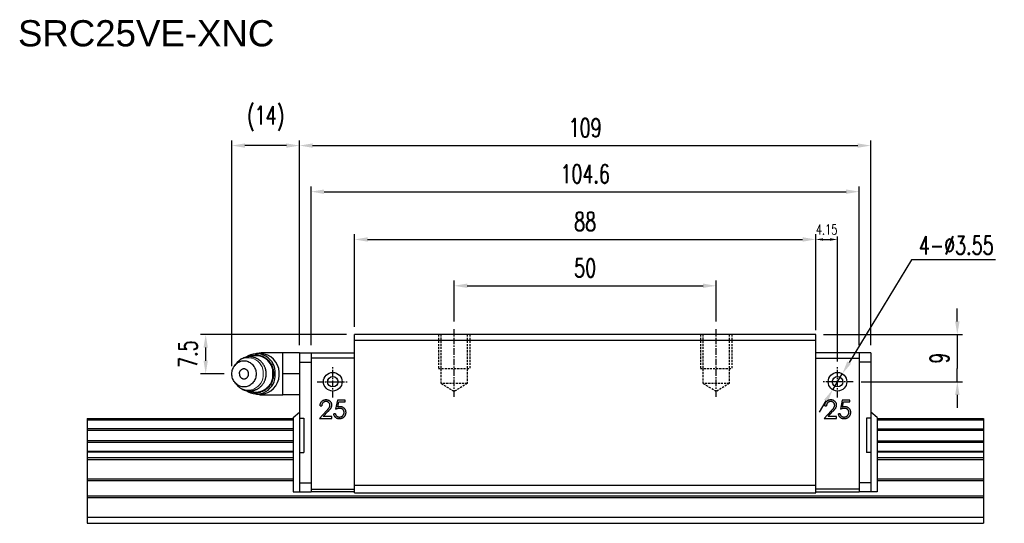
# Model space of a CAD drawing. Header units: millimetres. Extents: x 55 to 345, y 113 to 211.
# Tile 2 of 2: x 157 to 345, y 115 to 211. Entities that reach past the tile are written whole.
import ezdxf

# ---------------------------------------------------------------- set-up
doc = ezdxf.new("R2010")
doc.units = ezdxf.units.MM
doc.linetypes.add('CENTER', pattern=[2, 1.25, -0.25, 0.25, -0.25])
doc.linetypes.add('DASHED', pattern=[0.75, 0.5, -0.25])
for name, color, linetype in [('2', 7, 'Continuous'), ('DIM', 4, 'Continuous'), ('HID', 2, 'DASHED'), ('OUT', 3, 'Continuous'), ('中心線', 1, 'CENTER')]:
    doc.layers.add(name, color=color, linetype=linetype)
doc.styles.add('DIM-7', font='SIMPLEX.shx', dxfattribs={"width": 0.7, "bigfont": 'chineset.shx'})
doc.styles.get("Standard").update_dxf_attribs({"font": 'arial.ttf'})
doc.dimstyles.new('CNS', dxfattribs={"dimscale": 0.56, "dimtxt": 3.5, "dimasz": 2.5, "dimexe": 1, "dimexo": 1.5, "dimgap": 0.09, "dimtad": 0, "dimdsep": 46, "dimtxsty": 'DIM-7', "dimcen": 0.09, "dimclrd": 4, "dimclre": 4, "dimclrt": 4, "dimadec": 0, "dimazin": 0, "dimtfac": 1, "dimtix": 1, "dimtmove": 2, "dimatfit": 3, "dimfxl": 1, "dimtvp": 0.971429, "dimtolj": 1, "dimarcsym": 0})
doc.dimstyles.new('CNSx1 (指線專用)', dxfattribs={"dimscale": 0.56, "dimtxt": 3.5, "dimasz": 2.5, "dimexe": 1, "dimexo": 1.5, "dimgap": 1, "dimtad": 1, "dimtih": 1, "dimtoh": 1, "dimdsep": 46, "dimtxsty": 'DIM-7', "dimcen": 0.09, "dimclrd": 256, "dimclre": 256, "dimclrt": 4, "dimadec": 0, "dimazin": 0, "dimtfac": 1, "dimtix": 1, "dimtmove": 1, "dimatfit": 3, "dimfxl": 1, "dimtvp": 0.971429, "dimtolj": 1, "dimarcsym": 0})

# ---------------------------------------------------------------- blocks, each defined once
blk = doc.blocks.new('*D53')
at = {"layer": 'DEFPOINTS', "color": 0}
for p in [(290.05, 160.29), (240.05, 151.99), (290.05, 151.99)]:
    blk.add_point(p, dxfattribs=at)
at = {"layer": 'DIM', "color": 4, "lineweight": -2}
for p, q in [((240.05, 153.49), (240.05, 161.29)), ((242.55, 160.29), (287.55, 160.29)), ((290.05, 153.49), (290.05, 161.29))]:
    blk.add_line(p, q, dxfattribs=at)
at = {"layer": 'DIM', "color": 4}
for points in [[(242.55, 160.71), (242.55, 159.88), (240.05, 160.29)], [(287.55, 160.71), (287.55, 159.88), (290.05, 160.29)]]:
    blk.add_solid(points, dxfattribs=at)
at = {"layer": 'DIM', "color": 4, "insert": (265.05, 163.69), "char_height": 3.5, "attachment_point": 5, "style": 'DIM-7'}
blk.add_mtext('\\A1;50', dxfattribs=at)
blk = doc.blocks.new('*D54')
at = {"layer": 'DEFPOINTS', "color": 0}
for p in [(309.05, 169.13), (221.05, 150.99), (309.05, 150.99)]:
    blk.add_point(p, dxfattribs=at)
at = {"layer": 'DIM', "color": 4, "lineweight": -2}
for p, q in [((221.05, 152.49), (221.05, 170.13)), ((223.55, 169.13), (306.55, 169.13)), ((309.05, 152.49), (309.05, 170.13))]:
    blk.add_line(p, q, dxfattribs=at)
at = {"layer": 'DIM', "color": 4}
for points in [[(223.55, 169.54), (223.55, 168.71), (221.05, 169.13)], [(306.55, 169.54), (306.55, 168.71), (309.05, 169.13)]]:
    blk.add_solid(points, dxfattribs=at)
at = {"layer": 'DIM', "color": 4, "insert": (265.05, 172.53), "char_height": 3.5, "attachment_point": 5, "style": 'DIM-7'}
blk.add_mtext('\\A1;88', dxfattribs=at)
blk = doc.blocks.new('*D55')
at = {"layer": 'DEFPOINTS', "color": 0}
for p in [(317.35, 178.24), (212.75, 147.49), (317.35, 147.49)]:
    blk.add_point(p, dxfattribs=at)
at = {"layer": 'DIM', "color": 4, "lineweight": -2}
for p, q in [((212.75, 148.99), (212.75, 179.24)), ((317.35, 148.99), (317.35, 179.24)), ((215.25, 178.24), (314.85, 178.24))]:
    blk.add_line(p, q, dxfattribs=at)
at = {"layer": 'DIM', "color": 4}
for points in [[(215.25, 178.66), (215.25, 177.82), (212.75, 178.24)], [(314.85, 178.66), (314.85, 177.82), (317.35, 178.24)]]:
    blk.add_solid(points, dxfattribs=at)
at = {"layer": 'DIM', "color": 4, "insert": (265.05, 181.64), "char_height": 3.5, "attachment_point": 5, "style": 'DIM-7'}
blk.add_mtext('\\A1;104.6', dxfattribs=at)
blk = doc.blocks.new('*D49')
at = {"layer": 'DEFPOINTS', "color": 0}
for p in [(319.55, 187.03), (210.55, 147.49), (319.55, 147.49)]:
    blk.add_point(p, dxfattribs=at)
at = {"layer": 'DIM', "color": 4, "lineweight": -2}
for p, q in [((210.55, 148.99), (210.55, 188.03)), ((319.55, 148.99), (319.55, 188.03)), ((213.05, 187.03), (317.05, 187.03))]:
    blk.add_line(p, q, dxfattribs=at)
at = {"layer": 'DIM', "color": 4}
for points in [[(213.05, 187.45), (213.05, 186.62), (210.55, 187.03)], [(317.05, 187.45), (317.05, 186.62), (319.55, 187.03)]]:
    blk.add_solid(points, dxfattribs=at)
at = {"layer": 'DIM', "color": 4, "insert": (265.05, 190.43), "char_height": 3.5, "attachment_point": 5, "style": 'DIM-7'}
blk.add_mtext('\\A1;109', dxfattribs=at)
blk = doc.blocks.new('*D56')
at = {"layer": 'DEFPOINTS', "color": 0}
for p in [(313.2, 169.13), (309.05, 150.99), (313.2, 144.99)]:
    blk.add_point(p, dxfattribs=at)
at = {"layer": 'DIM', "color": 4, "lineweight": -2}
for p, q in [((309.05, 151.83), (309.05, 169.69)), ((310.45, 169.13), (311.8, 169.13)), ((313.2, 145.83), (313.2, 169.69))]:
    blk.add_line(p, q, dxfattribs=at)
at = {"layer": 'DIM', "color": 4}
for points in [[(310.45, 169.36), (310.45, 168.89), (309.05, 169.13)], [(311.8, 169.36), (311.8, 168.89), (313.2, 169.13)]]:
    blk.add_solid(points, dxfattribs=at)
at = {"layer": 'DIM', "color": 4, "insert": (311.13, 171.03), "char_height": 1.96, "attachment_point": 5, "style": 'DIM-7'}
blk.add_mtext('\\A1;4.15', dxfattribs=at)
blk = doc.blocks.new('*D50')
at = {"layer": 'DEFPOINTS', "color": 0}
for p in [(309.05, 150.99), (316.2, 141.99), (336.06, 141.99)]:
    blk.add_point(p, dxfattribs=at)
at = {"layer": 'DIM', "color": 4, "lineweight": -2}
for p, q in [((336.06, 153.49), (336.06, 155.99)), ((310.55, 150.99), (337.06, 150.99)), ((336.06, 150.99), (336.06, 148.49)), ((336.06, 148.49), (336.06, 144.49)), ((336.06, 141.99), (336.06, 144.49)), ((317.7, 141.99), (337.06, 141.99)), ((336.06, 139.49), (336.06, 136.99))]:
    blk.add_line(p, q, dxfattribs=at)
at = {"layer": 'DIM', "color": 4}
for points in [[(335.64, 153.49), (336.48, 153.49), (336.06, 150.99)], [(335.64, 139.49), (336.48, 139.49), (336.06, 141.99)]]:
    blk.add_solid(points, dxfattribs=at)
at = {"layer": 'DIM', "color": 4, "insert": (332.66, 146.49), "char_height": 3.5, "attachment_point": 5, "rotation": 90, "style": 'DIM-7'}
blk.add_mtext('\\A1;9', dxfattribs=at)
blk = doc.blocks.new('*D51')
at = {"layer": 'DEFPOINTS', "color": 0}
for p in [(197.65, 187.03), (210.55, 147.49), (197.65, 143.49)]:
    blk.add_point(p, dxfattribs=at)
at = {"layer": 'DIM', "color": 4, "lineweight": -2}
for p, q in [((197.65, 144.99), (197.65, 188.03)), ((210.55, 148.99), (210.55, 188.03)), ((208.05, 187.03), (200.15, 187.03))]:
    blk.add_line(p, q, dxfattribs=at)
at = {"layer": 'DIM', "color": 4}
for points in [[(200.15, 187.45), (200.15, 186.62), (197.65, 187.03)], [(208.05, 187.45), (208.05, 186.62), (210.55, 187.03)]]:
    blk.add_solid(points, dxfattribs=at)
at = {"layer": 'DIM', "color": 4, "insert": (204.1, 192.21), "char_height": 3.5, "attachment_point": 5, "style": 'DIM-7'}
blk.add_mtext('\\A1;(14)', dxfattribs=at)
blk = doc.blocks.new('*D52')
at = {"layer": 'DEFPOINTS', "color": 0}
for p in [(192.66, 150.99), (221.05, 150.99), (197.65, 143.49)]:
    blk.add_point(p, dxfattribs=at)
at = {"layer": 'DIM', "color": 4, "lineweight": -2}
for p, q in [((219.55, 150.99), (191.66, 150.99)), ((192.66, 145.99), (192.66, 148.49)), ((196.15, 143.49), (191.66, 143.49))]:
    blk.add_line(p, q, dxfattribs=at)
at = {"layer": 'DIM', "color": 4}
for points in [[(192.24, 148.49), (193.07, 148.49), (192.66, 150.99)], [(192.24, 145.99), (193.07, 145.99), (192.66, 143.49)]]:
    blk.add_solid(points, dxfattribs=at)
at = {"layer": 'DIM', "color": 4, "insert": (189.26, 147.24), "char_height": 3.5, "attachment_point": 5, "rotation": 90, "style": 'DIM-7'}
blk.add_mtext('\\A1;7.5', dxfattribs=at)
blk = doc.blocks.new('*D57')
at = {"color": 4, "lineweight": -2}
for p, q in [((327.32, 165.26), (315.42, 145.64)), ((343.37, 165.26), (327.32, 165.26)), ((312.28, 140.47), (314.12, 143.5)), ((310.99, 138.33), (309.69, 136.19))]:
    blk.add_line(p, q, dxfattribs=at)
at = {"color": 4}
for points in [[(315.06, 145.86), (315.78, 145.43), (314.12, 143.5)], [(310.63, 138.55), (311.34, 138.12), (312.28, 140.47)]]:
    blk.add_solid(points, dxfattribs=at)
at = {"layer": 'DEFPOINTS', "color": 0}
for p in [(314.12, 143.5), (312.28, 140.47)]:
    blk.add_point(p, dxfattribs=at)
at = {"color": 4, "insert": (335.85, 168.01), "char_height": 3.5, "attachment_point": 5, "style": 'DIM-7'}
blk.add_mtext('\\A1;4-∅3.55', dxfattribs=at)

msp = doc.modelspace()

# ---------------------------------------------------------------- linework, layer by layer
at = {"layer": '2', "color": 3, "linetype": 'Continuous'}
for p, q in [((317.352, 147.487), (309.052, 147.487)), ((309.052, 146.487), (317.352, 146.487)), ((212.752, 121.487), (221.052, 121.487)), ((221.052, 120.987), (212.752, 120.987)), ((317.352, 121.487), (309.052, 121.487)), ((309.052, 120.987), (317.352, 120.987))]:
    msp.add_line(p, q, dxfattribs=at)
at = {"layer": 'HID', "color": 6, "ltscale": 0.8}
for p, q in [((237.052, 150.987), (237.052, 144.487)), ((243.052, 150.987), (243.052, 144.487)), ((287.052, 150.987), (287.052, 144.487)), ((293.052, 150.987), (293.052, 144.487)), ((237.052, 144.487), (243.052, 144.487)), ((287.052, 144.487), (293.052, 144.487))]:
    msp.add_line(p, q, dxfattribs=at)
at = {"layer": 'HID', "ltscale": 0.8}
for p, q in [((237.552, 141.637), (237.552, 150.987)), ((242.552, 150.987), (242.552, 141.637)), ((287.552, 141.637), (287.552, 150.987)), ((292.552, 150.987), (292.552, 141.637)), ((240.052, 140.135), (237.552, 141.637)), ((242.552, 141.637), (237.552, 141.637)), ((242.552, 141.637), (240.052, 140.135)), ((290.052, 140.135), (287.552, 141.637)), ((292.552, 141.637), (287.552, 141.637)), ((292.552, 141.637), (290.052, 140.135))]:
    msp.add_line(p, q, dxfattribs=at)
at = {"layer": 'OUT'}
for p, q in [((221.052, 120.787), (221.052, 150.987)), ((309.052, 150.987), (221.052, 150.987)), ((309.052, 120.787), (309.052, 150.987)), ((221.052, 149.937), (309.052, 149.937)), ((210.55, 147.487), (212.752, 147.487)), ((210.55, 147.487), (210.55, 120.987)), ((317.352, 147.487), (317.352, 120.987)), ((319.555, 147.487), (317.352, 147.487)), ((319.555, 147.487), (319.555, 120.987)), ((210.55, 145.737), (212.752, 145.737)), ((319.555, 145.737), (317.352, 145.737)), ((209.35, 135.187), (210.55, 136.159)), ((320.755, 135.187), (319.555, 136.159)), ((170.052, 134.987), (209.352, 134.987)), ((170.052, 134.987), (170.052, 114.987)), ((170.052, 134.731), (209.352, 134.731)), ((209.352, 135.189), (209.352, 120.987)), ((210.55, 135.014), (211.35, 135.014)), ((211.35, 135.014), (211.35, 128.514)), ((319.555, 135.014), (318.755, 135.014)), ((318.755, 135.014), (318.755, 128.514)), ((320.752, 135.189), (320.752, 120.987)), ((320.752, 134.987), (341.052, 134.987)), ((320.752, 134.731), (341.052, 134.731)), ((341.052, 134.987), (341.052, 114.987)), ((209.352, 133.021), (170.052, 133.021)), ((170.052, 132.727), (209.352, 132.727)), ((320.752, 133.021), (341.052, 133.021)), ((320.752, 132.727), (341.052, 132.727)), ((209.352, 130.746), (170.052, 130.746)), ((170.052, 130.452), (209.352, 130.452)), ((320.752, 130.746), (341.052, 130.746)), ((320.752, 130.452), (341.052, 130.452)), ((170.052, 128.772), (209.352, 128.772)), ((170.052, 128.607), (209.352, 128.607)), ((210.55, 128.514), (211.35, 128.514)), ((319.555, 128.514), (318.755, 128.514)), ((320.752, 128.772), (341.052, 128.772)), ((320.752, 128.607), (341.052, 128.607)), ((170.052, 127.513), (209.352, 127.513)), ((170.052, 127.16), (209.352, 127.16)), ((320.752, 127.513), (341.052, 127.513)), ((320.752, 127.16), (341.052, 127.16)), ((170.052, 123.494), (209.352, 123.494)), ((170.052, 123.14), (209.352, 123.14)), ((210.552, 122.737), (212.752, 122.737)), ((221.052, 122.287), (309.052, 122.287)), ((319.552, 122.737), (317.352, 122.737)), ((320.752, 123.494), (341.052, 123.494)), ((320.752, 123.14), (341.052, 123.14)), ((170.052, 120.233), (341.052, 120.233)), ((209.352, 120.987), (212.752, 120.987)), ((221.052, 120.787), (309.052, 120.787)), ((320.752, 120.987), (317.352, 120.987)), ((170.052, 119.88), (341.052, 119.88)), ((170.052, 116.187), (341.052, 116.187)), ((170.052, 114.987), (341.052, 114.987))]:
    msp.add_line(p, q, dxfattribs=at)
at = {"layer": 'OUT', "color": 3, "linetype": 'Continuous'}
for p, q in [((203.118, 147.362), (202.352, 147.362)), ((207.35, 147.487), (203.408, 147.487)), ((203.408, 147.487), (203.408, 147.35)), ((210.55, 147.487), (207.35, 147.487)), ((207.35, 145.662), (207.35, 147.487)), ((212.752, 147.487), (221.052, 147.487)), ((212.752, 147.487), (212.752, 120.987)), ((198.516, 145.51), (198.197, 145.101)), ((207.35, 143.724), (207.35, 145.662)), ((221.052, 146.487), (212.752, 146.487)), ((207.35, 141.667), (207.35, 143.724)), ((210.55, 143.487), (207.35, 143.487)), ((198.197, 141.874), (198.516, 141.465)), ((198.516, 141.465), (198.509, 141.473)), ((207.35, 139.487), (207.35, 141.667)), ((202.352, 139.612), (203.118, 139.612)), ((203.408, 139.625), (203.408, 139.487)), ((203.408, 139.487), (207.35, 139.487)), ((207.35, 139.493), (207.35, 139.611)), ((210.55, 139.487), (207.35, 139.487))]:
    msp.add_line(p, q, dxfattribs=at)
at = {"layer": 'OUT', "linetype": 'Continuous', "lineweight": 25}
for p, q in [((215.902, 141.987), (217.902, 141.987)), ((217.902, 141.987), (217.894, 142.046)), ((312.202, 141.987), (312.211, 142.046)), ((314.202, 141.987), (312.202, 141.987)), ((214.479, 137.41), (214.793, 137.41)), ((217.8, 138.487), (217.441, 136.737)), ((219.236, 138.487), (217.8, 138.487)), ((217.857, 137.208), (218.045, 138.128)), ((218.045, 138.128), (219.236, 138.128)), ((219.236, 138.128), (219.236, 138.487)), ((310.779, 137.41), (311.093, 137.41)), ((314.1, 138.487), (313.741, 136.737)), ((315.536, 138.487), (314.1, 138.487)), ((314.157, 137.208), (314.345, 138.128)), ((314.345, 138.128), (315.536, 138.128)), ((315.536, 138.128), (315.536, 138.487)), ((215.702, 136.436), (214.345, 134.987)), ((215.094, 135.346), (215.97, 136.281)), ((216.723, 135.346), (215.094, 135.346)), ((216.723, 134.987), (216.723, 135.346)), ((217.396, 135.885), (217.082, 135.885)), ((312.002, 136.436), (310.645, 134.987)), ((311.394, 135.346), (312.27, 136.281)), ((313.023, 135.346), (311.394, 135.346)), ((313.023, 134.987), (313.023, 135.346)), ((313.696, 135.885), (313.382, 135.885)), ((214.345, 134.987), (216.723, 134.987)), ((310.645, 134.987), (313.023, 134.987))]:
    msp.add_line(p, q, dxfattribs=at)
at = {"layer": 'OUT', "color": 3, "linetype": 'Continuous', "flags": 128}
for points in [[(200.763, 146.732), (200.906, 146.804), (201.13, 146.901), (201.361, 146.98), (201.596, 147.041), (201.835, 147.083), (202.075, 147.107), (202.317, 147.112), (202.559, 147.098), (202.799, 147.065), (203.036, 147.013), (203.269, 146.943), (203.496, 146.855), (203.718, 146.749), (203.931, 146.627), (204.136, 146.488), (204.331, 146.333), (204.516, 146.164), (204.688, 145.98), (204.848, 145.784), (204.994, 145.575), (205.126, 145.356), (205.243, 145.127), (205.345, 144.89), (205.43, 144.645), (205.499, 144.394), (205.551, 144.138), (205.586, 143.879), (205.604, 143.618), (205.604, 143.356), (205.586, 143.095), (205.551, 142.836), (205.499, 142.581), (205.43, 142.33), (205.345, 142.085), (205.243, 141.847), (205.126, 141.618), (204.994, 141.399), (204.848, 141.191), (204.688, 140.994), (204.516, 140.811), (204.331, 140.642), (204.136, 140.487), (203.931, 140.348), (203.718, 140.225), (203.496, 140.12), (203.269, 140.032), (203.036, 139.962), (202.799, 139.91), (202.559, 139.877), (202.317, 139.863), (202.075, 139.868), (201.835, 139.891), (201.596, 139.934), (201.361, 139.994), (201.13, 140.074), (200.906, 140.17), (200.757, 140.246)], [(197.651, 143.487), (197.66, 143.705), (197.686, 143.921), (197.73, 144.134), (197.79, 144.342), (197.867, 144.544), (197.96, 144.737), (198.069, 144.921), (198.191, 145.094), (198.327, 145.255), (198.476, 145.402), (198.636, 145.535), (198.806, 145.652), (198.984, 145.753), (199.171, 145.837), (199.363, 145.902), (199.56, 145.949), (199.759, 145.978), (199.961, 145.987), (200.162, 145.978), (200.362, 145.949), (200.558, 145.902), (200.751, 145.837), (200.937, 145.753), (201.115, 145.652), (201.285, 145.535), (201.445, 145.402), (201.594, 145.255), (201.73, 145.094), (201.853, 144.921), (201.961, 144.737), (202.054, 144.544), (202.131, 144.342), (202.192, 144.134), (202.235, 143.921), (202.262, 143.705), (202.27, 143.487), (202.262, 143.269), (202.235, 143.053), (202.192, 142.84), (202.131, 142.632), (202.054, 142.431), (201.961, 142.237), (201.853, 142.053), (201.73, 141.88), (201.594, 141.72), (201.445, 141.572), (201.285, 141.439), (201.115, 141.322), (200.937, 141.222), (200.751, 141.138), (200.558, 141.073), (200.362, 141.025), (200.162, 140.997), (199.961, 140.987), (199.759, 140.997), (199.56, 141.025), (199.363, 141.073), (199.171, 141.138), (198.984, 141.222), (198.806, 141.322), (198.636, 141.439), (198.476, 141.572), (198.327, 141.72), (198.191, 141.88), (198.069, 142.053), (197.96, 142.237), (197.867, 142.431), (197.79, 142.632), (197.73, 142.84), (197.686, 143.053), (197.66, 143.269), (197.651, 143.487)]]:
    msp.add_lwpolyline(points, dxfattribs=at)
at = {"layer": 'OUT', "linetype": 'Continuous', "lineweight": 25}
for centre, radius in [((216.902, 141.987), 1.775), ((216.902, 141.987), 1), ((313.202, 141.987), 1.775), ((313.202, 141.987), 1)]:
    msp.add_circle(centre, radius, dxfattribs=at)
at = {"layer": 'OUT', "lineweight": 15}
for centre, start, end in [((200.755, 143.708), 355.59669, 141.18117), ((200.755, 143.267), 218.81883, 4.40331)]:
    msp.add_arc(centre, 2.874, start, end, dxfattribs=at)
at = {"layer": 'OUT', "color": 3, "linetype": 'Continuous'}
for centre, radius, start, end in [((202.363, 143.738), 3.578, 355.98145, 125.24992), ((202.228, 143.686), 3.269, 356.50633, 110.75509), ((203.408, 145.487), 2, 90, 110.36413), ((202.983, 143.659), 3.706, 1.94704, 87.92406), ((202.363, 143.236), 3.578, 234.67865, 4.01952), ((202.218, 143.301), 3.277, 249.445, 3.25566), ((202.983, 143.316), 3.706, 272.07594, 358.05296), ((203.408, 141.487), 2, 249.63587, 270)]:
    msp.add_arc(centre, radius, start, end, dxfattribs=at)
for points, knots in [([(204.211, 143.487), (204.209, 143.566), (204.207, 143.678), (204.193, 143.842), (204.175, 143.984), (204.145, 144.152), (204.104, 144.327), (204.051, 144.508), (203.986, 144.692), (203.907, 144.877), (203.815, 145.06), (203.71, 145.24), (203.592, 145.415), (203.461, 145.584), (203.318, 145.745), (203.164, 145.898), (202.998, 146.04), (202.822, 146.172), (202.636, 146.292), (202.441, 146.399), (202.239, 146.493), (202.029, 146.573), (201.813, 146.637), (201.593, 146.687), (201.368, 146.72), (201.14, 146.738), (200.911, 146.738), (200.681, 146.722), (200.452, 146.689), (200.225, 146.639), (200, 146.572), (199.78, 146.487), (199.565, 146.386), (199.356, 146.268), (199.163, 146.138), (198.984, 145.998), (198.821, 145.852), (198.669, 145.694), (198.567, 145.579), (198.519, 145.514), (198.515, 145.508)], [0, 0, 0, 0, 0.0296876, 0.041938, 0.0622601, 0.0834256, 0.1061814, 0.1299801, 0.154599, 0.1798603, 0.2056368, 0.2318337, 0.2583793, 0.2852186, 0.3123085, 0.3396154, 0.3671127, 0.3947799, 0.4226009, 0.4505638, 0.47866, 0.5068837, 0.5352321, 0.5637043, 0.5923018, 0.6210284, 0.6498893, 0.6788923, 0.7080448, 0.7373584, 0.766847, 0.7965272, 0.8264189, 0.8565459, 0.8869372, 0.9144676, 0.942017, 0.9695789, 0.9971458, 1, 1, 1, 1]), ([(198.51, 141.474), (198.531, 141.447), (198.596, 141.362), (198.716, 141.23), (198.87, 141.077), (199.035, 140.934), (199.212, 140.802), (199.397, 140.683), (199.592, 140.575), (199.795, 140.482), (200.004, 140.402), (200.22, 140.337), (200.441, 140.288), (200.665, 140.254), (200.893, 140.237), (201.122, 140.236), (201.352, 140.252), (201.581, 140.286), (201.809, 140.336), (202.033, 140.403), (202.254, 140.487), (202.469, 140.589), (202.677, 140.707), (202.871, 140.837), (203.049, 140.976), (203.212, 141.123), (203.365, 141.28), (203.507, 141.447), (203.637, 141.624), (203.755, 141.808), (203.86, 142), (203.952, 142.198), (204.029, 142.399), (204.093, 142.602), (204.141, 142.8), (204.173, 142.978), (204.193, 143.135), (204.208, 143.3), (204.21, 143.417), (204.211, 143.487)], [0, 0, 0, 0, 0.0129896, 0.0400504, 0.0673279, 0.0947956, 0.1224331, 0.1502242, 0.178157, 0.2062229, 0.2344164, 0.2627342, 0.2911758, 0.3197426, 0.3484382, 0.3772681, 0.4062399, 0.4353611, 0.4646431, 0.4941, 0.5237483, 0.5536079, 0.5837025, 0.6140611, 0.6415619, 0.6690816, 0.6966139, 0.7241512, 0.7516818, 0.7791878, 0.8066405, 0.833992, 0.8611558, 0.887955, 0.9139574, 0.9377272, 0.9559891, 0.97342, 1, 1, 1, 1]), ([(199.075, 143.487), (199.077, 143.532), (199.079, 143.595), (199.095, 143.688), (199.115, 143.77), (199.149, 143.868), (199.197, 143.968), (199.245, 144.049), (199.281, 144.092), (199.291, 144.105)], [0, 0, 0, 0, 0.1988684, 0.2831425, 0.4256606, 0.5792324, 0.7471497, 0.9242917, 1, 1, 1, 1]), ([(199.075, 143.487), (199.077, 143.443), (199.079, 143.38), (199.095, 143.287), (199.115, 143.204), (199.149, 143.107), (199.197, 143.007), (199.245, 142.926), (199.281, 142.882), (199.291, 142.87)], [0, 0, 0, 0, 0.1988684, 0.2831425, 0.4256606, 0.5792324, 0.7471497, 0.9242917, 1, 1, 1, 1]), ([(199.29, 142.869), (199.292, 142.867), (199.323, 142.82), (199.401, 142.747), (199.523, 142.654), (199.658, 142.587), (199.802, 142.544), (199.95, 142.529), (200.1, 142.541), (200.244, 142.579), (200.381, 142.644), (200.506, 142.732), (200.616, 142.842), (200.706, 142.97), (200.776, 143.113), (200.83, 143.286), (200.837, 143.414), (200.842, 143.487)], [0, 0, 0, 0, 0.0036289, 0.0738847, 0.1421605, 0.2124163, 0.2806921, 0.3509479, 0.4192237, 0.4894795, 0.5577554, 0.6280112, 0.696287, 0.7665428, 0.8348186, 0.9050744, 1, 1, 1, 1]), ([(200.842, 143.487), (200.838, 143.554), (200.832, 143.675), (200.783, 143.842), (200.717, 143.986), (200.628, 144.117), (200.522, 144.229), (200.398, 144.321), (200.263, 144.388), (200.119, 144.43), (199.971, 144.446), (199.821, 144.434), (199.677, 144.395), (199.54, 144.331), (199.417, 144.242), (199.333, 144.164), (199.297, 144.113), (199.291, 144.105)], [0, 0, 0, 0, 0.0866631, 0.1549294, 0.2251754, 0.2934417, 0.3636877, 0.4319539, 0.5021999, 0.5704662, 0.6407122, 0.7089785, 0.7792245, 0.8474908, 0.9177368, 0.986003, 1, 1, 1, 1]), ([(206.695, 143.487), (206.695, 143.537), (206.694, 143.636), (206.689, 143.735), (206.687, 143.785)], [0, 0, 0, 0, 0.4996785, 1, 1, 1, 1]), ([(206.687, 143.19), (206.689, 143.239), (206.694, 143.338), (206.695, 143.438), (206.695, 143.487)], [0, 0, 0, 0, 0.5003214, 1, 1, 1, 1])]:
    msp.add_open_spline(points, degree=3, knots=knots, dxfattribs=at)
at = {"layer": 'OUT', "linetype": 'Continuous', "lineweight": 25}
for points, knots in [([(215.962, 142.305), (215.953, 142.285), (215.908, 142.189), (215.905, 142.076), (215.902, 141.987)], [0, 0, 0, 0, 0.2146645, 1, 1, 1, 1]), ([(314.142, 142.305), (314.152, 142.285), (314.196, 142.189), (314.2, 142.076), (314.202, 141.987)], [0, 0, 0, 0, 0.2146645, 1, 1, 1, 1]), ([(214.479, 137.41), (214.481, 137.452), (214.485, 137.534), (214.504, 137.653), (214.531, 137.767), (214.569, 137.875), (214.616, 137.978), (214.673, 138.075), (214.74, 138.166), (214.817, 138.25), (214.899, 138.327), (214.989, 138.394), (215.082, 138.45), (215.181, 138.497), (215.284, 138.533), (215.392, 138.559), (215.505, 138.575), (215.582, 138.576), (215.621, 138.577)], [0, 0, 0, 0, 0.0687908, 0.1351033, 0.1989787, 0.2619043, 0.323495, 0.3851954, 0.4469692, 0.5097648, 0.5722506, 0.6334052, 0.6932512, 0.7525832, 0.8125793, 0.8732751, 0.9355499, 1, 1, 1, 1]), ([(215.605, 138.218), (215.577, 138.217), (215.523, 138.216), (215.444, 138.206), (215.369, 138.189), (215.297, 138.166), (215.229, 138.137), (215.164, 138.1), (215.103, 138.056), (215.046, 138.006), (214.993, 137.951), (214.946, 137.89), (214.906, 137.823), (214.87, 137.751), (214.841, 137.673), (214.819, 137.59), (214.802, 137.502), (214.796, 137.442), (214.793, 137.41)], [0, 0, 0, 0, 0.0644387, 0.1265469, 0.1868872, 0.2458775, 0.3040409, 0.3621912, 0.4209759, 0.4806603, 0.5406003, 0.6006891, 0.6619358, 0.7244425, 0.7890384, 0.8563138, 0.926352, 1, 1, 1, 1]), ([(216.364, 137.509), (216.363, 137.532), (216.362, 137.579), (216.351, 137.649), (216.334, 137.715), (216.31, 137.779), (216.279, 137.841), (216.24, 137.899), (216.196, 137.956), (216.144, 138.009), (216.088, 138.058), (216.028, 138.101), (215.965, 138.137), (215.899, 138.167), (215.83, 138.19), (215.757, 138.206), (215.682, 138.216), (215.631, 138.217), (215.605, 138.218)], [0, 0, 0, 0, 0.0619654, 0.1221219, 0.1809885, 0.2399332, 0.2999058, 0.3599888, 0.4217757, 0.4865758, 0.5515348, 0.6150175, 0.6772586, 0.73973, 0.8030501, 0.8664951, 0.9319735, 1, 1, 1, 1]), ([(215.621, 138.577), (215.659, 138.576), (215.734, 138.574), (215.844, 138.559), (215.949, 138.535), (216.049, 138.502), (216.142, 138.457), (216.229, 138.404), (216.312, 138.341), (216.386, 138.268), (216.455, 138.19), (216.514, 138.106), (216.565, 138.02), (216.607, 137.931), (216.638, 137.837), (216.662, 137.74), (216.675, 137.639), (216.677, 137.571), (216.678, 137.537)], [0, 0, 0, 0, 0.0694755, 0.1365168, 0.2007888, 0.2638297, 0.325735, 0.3872907, 0.4495092, 0.5129678, 0.5762752, 0.6375801, 0.6979026, 0.7571721, 0.8165985, 0.8766532, 0.9372896, 1, 1, 1, 1]), ([(215.702, 136.436), (215.735, 136.47), (215.798, 136.537), (215.888, 136.633), (215.969, 136.723), (216.041, 136.806), (216.103, 136.882), (216.158, 136.951), (216.202, 137.013), (216.249, 137.086), (216.296, 137.175), (216.335, 137.283), (216.359, 137.395), (216.362, 137.471), (216.364, 137.509)], [0, 0, 0, 0, 0.1108026, 0.2128292, 0.3061013, 0.3906473, 0.4669245, 0.534481, 0.5935869, 0.644557, 0.7362005, 0.825024, 0.9119856, 1, 1, 1, 1]), ([(216.678, 137.537), (216.676, 137.488), (216.673, 137.391), (216.644, 137.249), (216.599, 137.112), (216.545, 137.001), (216.491, 136.912), (216.442, 136.838), (216.384, 136.759), (216.318, 136.675), (216.243, 136.584), (216.16, 136.488), (216.068, 136.386), (216.003, 136.317), (215.97, 136.281)], [0, 0, 0, 0, 0.0987022, 0.1956723, 0.2924224, 0.3913425, 0.4444624, 0.5042288, 0.5703523, 0.6425458, 0.7222875, 0.8079211, 0.9004695, 1, 1, 1, 1]), ([(217.857, 137.208), (217.894, 137.218), (217.965, 137.238), (218.071, 137.26), (218.172, 137.273), (218.237, 137.275), (218.269, 137.276)], [0, 0, 0, 0, 0.2750684, 0.5329015, 0.7739735, 1, 1, 1, 1]), ([(218.269, 137.276), (218.308, 137.275), (218.385, 137.273), (218.497, 137.257), (218.604, 137.232), (218.706, 137.197), (218.803, 137.152), (218.894, 137.096), (218.98, 137.03), (219.06, 136.955), (219.133, 136.872), (219.197, 136.783), (219.251, 136.689), (219.294, 136.588), (219.329, 136.482), (219.352, 136.37), (219.368, 136.252), (219.369, 136.172), (219.37, 136.131)], [0, 0, 0, 0, 0.0658076, 0.1293943, 0.1908941, 0.2512811, 0.310815, 0.370371, 0.4307683, 0.4928813, 0.5551039, 0.6160671, 0.677256, 0.7382598, 0.8007621, 0.8647776, 0.9310453, 1, 1, 1, 1]), ([(310.779, 137.41), (310.781, 137.452), (310.785, 137.534), (310.804, 137.653), (310.831, 137.767), (310.869, 137.875), (310.916, 137.978), (310.973, 138.075), (311.04, 138.166), (311.117, 138.25), (311.199, 138.327), (311.289, 138.394), (311.382, 138.45), (311.481, 138.497), (311.584, 138.533), (311.692, 138.559), (311.805, 138.575), (311.882, 138.576), (311.921, 138.577)], [0, 0, 0, 0, 0.0687908, 0.1351033, 0.1989787, 0.2619043, 0.323495, 0.3851954, 0.4469692, 0.5097648, 0.5722506, 0.6334052, 0.6932512, 0.7525832, 0.8125793, 0.8732751, 0.9355499, 1, 1, 1, 1]), ([(311.905, 138.218), (311.877, 138.217), (311.823, 138.216), (311.744, 138.206), (311.669, 138.189), (311.597, 138.166), (311.529, 138.137), (311.464, 138.1), (311.403, 138.056), (311.346, 138.006), (311.293, 137.951), (311.246, 137.89), (311.206, 137.823), (311.17, 137.751), (311.141, 137.673), (311.119, 137.59), (311.102, 137.502), (311.096, 137.442), (311.093, 137.41)], [0, 0, 0, 0, 0.0644387, 0.1265469, 0.1868872, 0.2458775, 0.3040409, 0.3621912, 0.4209759, 0.4806603, 0.5406003, 0.6006891, 0.6619358, 0.7244425, 0.7890384, 0.8563138, 0.926352, 1, 1, 1, 1]), ([(312.664, 137.509), (312.663, 137.532), (312.662, 137.579), (312.651, 137.649), (312.634, 137.715), (312.61, 137.779), (312.579, 137.841), (312.54, 137.899), (312.496, 137.956), (312.444, 138.009), (312.388, 138.058), (312.328, 138.101), (312.265, 138.137), (312.199, 138.167), (312.13, 138.19), (312.057, 138.206), (311.982, 138.216), (311.931, 138.217), (311.905, 138.218)], [0, 0, 0, 0, 0.0619654, 0.1221219, 0.1809885, 0.2399332, 0.2999058, 0.3599888, 0.4217757, 0.4865758, 0.5515348, 0.6150175, 0.6772586, 0.73973, 0.8030501, 0.8664951, 0.9319735, 1, 1, 1, 1]), ([(311.921, 138.577), (311.959, 138.576), (312.034, 138.574), (312.144, 138.559), (312.249, 138.535), (312.349, 138.502), (312.442, 138.457), (312.529, 138.404), (312.612, 138.341), (312.686, 138.268), (312.755, 138.19), (312.814, 138.106), (312.865, 138.02), (312.907, 137.931), (312.938, 137.837), (312.962, 137.74), (312.975, 137.639), (312.977, 137.571), (312.978, 137.537)], [0, 0, 0, 0, 0.0694755, 0.1365168, 0.2007888, 0.2638297, 0.325735, 0.3872907, 0.4495092, 0.5129678, 0.5762752, 0.6375801, 0.6979026, 0.7571721, 0.8165985, 0.8766532, 0.9372896, 1, 1, 1, 1]), ([(312.002, 136.436), (312.035, 136.47), (312.098, 136.537), (312.188, 136.633), (312.269, 136.723), (312.341, 136.806), (312.403, 136.882), (312.458, 136.951), (312.502, 137.013), (312.549, 137.086), (312.596, 137.175), (312.635, 137.283), (312.659, 137.395), (312.662, 137.471), (312.664, 137.509)], [0, 0, 0, 0, 0.1108026, 0.2128292, 0.3061013, 0.3906473, 0.4669245, 0.534481, 0.5935869, 0.644557, 0.7362005, 0.825024, 0.9119856, 1, 1, 1, 1]), ([(312.978, 137.537), (312.976, 137.488), (312.973, 137.391), (312.944, 137.249), (312.899, 137.112), (312.845, 137.001), (312.791, 136.912), (312.742, 136.838), (312.684, 136.759), (312.618, 136.675), (312.543, 136.584), (312.46, 136.488), (312.368, 136.386), (312.303, 136.317), (312.27, 136.281)], [0, 0, 0, 0, 0.0987022, 0.1956723, 0.2924224, 0.3913425, 0.4444624, 0.5042288, 0.5703523, 0.6425458, 0.7222875, 0.8079211, 0.9004695, 1, 1, 1, 1]), ([(314.157, 137.208), (314.194, 137.218), (314.265, 137.238), (314.371, 137.26), (314.472, 137.273), (314.537, 137.275), (314.569, 137.276)], [0, 0, 0, 0, 0.2750684, 0.5329015, 0.7739735, 1, 1, 1, 1]), ([(314.569, 137.276), (314.608, 137.275), (314.685, 137.273), (314.797, 137.257), (314.904, 137.232), (315.006, 137.197), (315.103, 137.152), (315.194, 137.096), (315.28, 137.03), (315.36, 136.955), (315.433, 136.872), (315.497, 136.783), (315.551, 136.689), (315.594, 136.588), (315.629, 136.482), (315.652, 136.37), (315.668, 136.252), (315.669, 136.172), (315.67, 136.131)], [0, 0, 0, 0, 0.0658076, 0.1293943, 0.1908941, 0.2512811, 0.310815, 0.370371, 0.4307683, 0.4928813, 0.5551039, 0.6160671, 0.677256, 0.7382598, 0.8007621, 0.8647776, 0.9310453, 1, 1, 1, 1]), ([(218.15, 134.898), (218.115, 134.898), (218.046, 134.9), (217.946, 134.914), (217.849, 134.934), (217.757, 134.965), (217.668, 135.003), (217.585, 135.052), (217.504, 135.107), (217.43, 135.172), (217.361, 135.243), (217.299, 135.319), (217.244, 135.401), (217.196, 135.488), (217.156, 135.58), (217.124, 135.677), (217.098, 135.779), (217.087, 135.849), (217.082, 135.885)], [0, 0, 0, 0, 0.0654211, 0.1287084, 0.1902361, 0.2507244, 0.3106372, 0.3707664, 0.4316147, 0.493523, 0.5558835, 0.6173424, 0.678668, 0.7407114, 0.8029854, 0.8668026, 0.9323472, 1, 1, 1, 1]), ([(217.396, 135.885), (217.404, 135.851), (217.418, 135.787), (217.451, 135.697), (217.491, 135.617), (217.538, 135.545), (217.595, 135.483), (217.659, 135.427), (217.732, 135.377), (217.812, 135.335), (217.897, 135.3), (217.986, 135.276), (218.076, 135.259), (218.137, 135.257), (218.168, 135.257)], [0, 0, 0, 0, 0.0946873, 0.1819942, 0.2643769, 0.3421799, 0.4186176, 0.4965091, 0.5773691, 0.6615106, 0.7467326, 0.831258, 0.9152056, 1, 1, 1, 1]), ([(218.212, 136.917), (218.185, 136.916), (218.129, 136.915), (218.043, 136.906), (217.953, 136.892), (217.858, 136.872), (217.76, 136.847), (217.657, 136.816), (217.55, 136.779), (217.478, 136.752), (217.441, 136.737)], [0, 0, 0, 0, 0.102203, 0.2110233, 0.3250997, 0.4465021, 0.5737877, 0.7089007, 0.8503579, 1, 1, 1, 1]), ([(219.37, 136.131), (219.37, 136.102), (219.368, 136.046), (219.362, 135.962), (219.349, 135.879), (219.331, 135.799), (219.309, 135.72), (219.281, 135.643), (219.248, 135.568), (219.211, 135.495), (219.17, 135.425), (219.124, 135.359), (219.076, 135.297), (219.024, 135.239), (218.968, 135.186), (218.908, 135.137), (218.845, 135.091), (218.779, 135.051), (218.71, 135.014), (218.637, 134.984), (218.562, 134.957), (218.485, 134.935), (218.405, 134.918), (218.322, 134.907), (218.237, 134.898), (218.179, 134.898), (218.15, 134.898)], [0, 0, 0, 0, 0.0440145, 0.0874341, 0.1301184, 0.1725537, 0.2145548, 0.2562981, 0.2984382, 0.340849, 0.3827152, 0.423924, 0.4642462, 0.5040737, 0.5438619, 0.5835667, 0.6230943, 0.6632291, 0.7035513, 0.7439379, 0.7845413, 0.8257501, 0.8677574, 0.9107452, 0.9549144, 1, 1, 1, 1]), ([(218.168, 135.257), (218.198, 135.257), (218.257, 135.259), (218.344, 135.271), (218.427, 135.291), (218.507, 135.319), (218.585, 135.354), (218.658, 135.399), (218.729, 135.45), (218.795, 135.509), (218.856, 135.574), (218.91, 135.644), (218.955, 135.718), (218.993, 135.795), (219.021, 135.877), (219.042, 135.962), (219.054, 136.052), (219.055, 136.113), (219.056, 136.144)], [0, 0, 0, 0, 0.0642073, 0.1264247, 0.1876803, 0.2482164, 0.3083051, 0.369661, 0.4316986, 0.4959469, 0.559758, 0.6222954, 0.6839106, 0.7450924, 0.8067402, 0.8690866, 0.93329, 1, 1, 1, 1]), ([(219.056, 136.144), (219.055, 136.172), (219.054, 136.227), (219.044, 136.308), (219.025, 136.384), (219, 136.456), (218.968, 136.524), (218.928, 136.588), (218.881, 136.648), (218.827, 136.703), (218.767, 136.754), (218.702, 136.797), (218.632, 136.834), (218.558, 136.865), (218.478, 136.888), (218.393, 136.905), (218.304, 136.915), (218.243, 136.916), (218.212, 136.917)], [0, 0, 0, 0, 0.0653514, 0.127916, 0.1883602, 0.2472161, 0.3056301, 0.3637698, 0.4226609, 0.4826873, 0.5433002, 0.604118, 0.6649649, 0.7274135, 0.7914676, 0.8580554, 0.9270368, 1, 1, 1, 1]), ([(314.45, 134.898), (314.415, 134.898), (314.346, 134.9), (314.246, 134.914), (314.149, 134.934), (314.057, 134.965), (313.968, 135.003), (313.885, 135.052), (313.804, 135.107), (313.73, 135.172), (313.661, 135.243), (313.599, 135.319), (313.544, 135.401), (313.496, 135.488), (313.456, 135.58), (313.424, 135.677), (313.398, 135.779), (313.387, 135.849), (313.382, 135.885)], [0, 0, 0, 0, 0.0654211, 0.1287084, 0.1902361, 0.2507244, 0.3106372, 0.3707664, 0.4316147, 0.493523, 0.5558835, 0.6173424, 0.678668, 0.7407114, 0.8029854, 0.8668026, 0.9323472, 1, 1, 1, 1]), ([(313.696, 135.885), (313.704, 135.851), (313.718, 135.787), (313.751, 135.697), (313.791, 135.617), (313.838, 135.545), (313.895, 135.483), (313.959, 135.427), (314.032, 135.377), (314.112, 135.335), (314.197, 135.3), (314.286, 135.276), (314.376, 135.259), (314.437, 135.257), (314.468, 135.257)], [0, 0, 0, 0, 0.0946873, 0.1819942, 0.2643769, 0.3421799, 0.4186176, 0.4965091, 0.5773691, 0.6615106, 0.7467326, 0.831258, 0.9152056, 1, 1, 1, 1]), ([(314.512, 136.917), (314.485, 136.916), (314.429, 136.915), (314.343, 136.906), (314.253, 136.892), (314.158, 136.872), (314.06, 136.847), (313.957, 136.816), (313.85, 136.779), (313.778, 136.752), (313.741, 136.737)], [0, 0, 0, 0, 0.102203, 0.2110233, 0.3250997, 0.4465021, 0.5737877, 0.7089007, 0.8503579, 1, 1, 1, 1]), ([(315.67, 136.131), (315.67, 136.102), (315.668, 136.046), (315.662, 135.962), (315.649, 135.879), (315.631, 135.799), (315.609, 135.72), (315.581, 135.643), (315.548, 135.568), (315.511, 135.495), (315.47, 135.425), (315.424, 135.359), (315.376, 135.297), (315.324, 135.239), (315.268, 135.186), (315.208, 135.137), (315.145, 135.091), (315.079, 135.051), (315.01, 135.014), (314.937, 134.984), (314.862, 134.957), (314.785, 134.935), (314.705, 134.918), (314.622, 134.907), (314.537, 134.898), (314.479, 134.898), (314.45, 134.898)], [0, 0, 0, 0, 0.0440145, 0.0874341, 0.1301184, 0.1725537, 0.2145548, 0.2562981, 0.2984382, 0.340849, 0.3827152, 0.423924, 0.4642462, 0.5040737, 0.5438619, 0.5835667, 0.6230943, 0.6632291, 0.7035513, 0.7439379, 0.7845413, 0.8257501, 0.8677574, 0.9107452, 0.9549144, 1, 1, 1, 1]), ([(314.468, 135.257), (314.498, 135.257), (314.557, 135.259), (314.644, 135.271), (314.727, 135.291), (314.807, 135.319), (314.885, 135.354), (314.958, 135.399), (315.029, 135.45), (315.095, 135.509), (315.156, 135.574), (315.21, 135.644), (315.255, 135.718), (315.293, 135.795), (315.321, 135.877), (315.342, 135.962), (315.354, 136.052), (315.355, 136.113), (315.356, 136.144)], [0, 0, 0, 0, 0.0642073, 0.1264247, 0.1876803, 0.2482164, 0.3083051, 0.369661, 0.4316986, 0.4959469, 0.559758, 0.6222954, 0.6839106, 0.7450924, 0.8067402, 0.8690866, 0.93329, 1, 1, 1, 1]), ([(315.356, 136.144), (315.355, 136.172), (315.354, 136.227), (315.344, 136.308), (315.325, 136.384), (315.3, 136.456), (315.268, 136.524), (315.228, 136.588), (315.181, 136.648), (315.127, 136.703), (315.067, 136.754), (315.002, 136.797), (314.932, 136.834), (314.858, 136.865), (314.778, 136.888), (314.693, 136.905), (314.604, 136.915), (314.543, 136.916), (314.512, 136.917)], [0, 0, 0, 0, 0.0653514, 0.127916, 0.1883602, 0.2472161, 0.3056301, 0.3637698, 0.4226609, 0.4826873, 0.5433002, 0.604118, 0.6649649, 0.7274135, 0.7914676, 0.8580554, 0.9270368, 1, 1, 1, 1])]:
    msp.add_open_spline(points, degree=3, knots=knots, dxfattribs=at)
at = {"layer": '中心線'}
for p, q in [((240.052, 139.135), (240.052, 151.987)), ((290.052, 139.135), (290.052, 151.987)), ((216.902, 138.987), (216.902, 144.987)), ((313.202, 138.987), (313.202, 144.987)), ((213.902, 141.987), (219.902, 141.987)), ((316.202, 141.987), (310.202, 141.987))]:
    msp.add_line(p, q, dxfattribs=at)

# ---------------------------------------------------------------- texts
at = {"insert": (156.84, 210.957), "char_height": 5, "width": 94.55872, "attachment_point": 1}
msp.add_mtext('SRC25VE-XNC', dxfattribs=at)

# ---------------------------------------------------------------- dimensions: what is measured, and where the dimension line sits
at = {"color": 4}
dim = msp.add_diameter_dim_2p(p1=(312.282, 140.47), p2=(314.123, 143.505), text='4-<>', dimstyle='CNSx1 (指線專用)', override={"dimscale": 1, "dimclrd": 4}, dxfattribs=at)
dim.commit()
dim.dimension.update_dxf_attribs({"geometry": '*D57', "text_midpoint": (327.321, 165.261), "dimtype": 163})
at = {"layer": 'DIM'}
dim = msp.add_linear_dim(base=(197.651, 187.033), p1=(210.55, 147.487), p2=(197.651, 143.487), text='(14)', dimstyle='CNS', override={"dimscale": 1}, dxfattribs=at)
dim.commit()
dim.dimension.update_dxf_attribs({"geometry": '*D51', "text_midpoint": (204.1, 192.214)})
dim = msp.add_linear_dim(base=(319.5547, 187.0332), p1=(210.5499, 147.4873), p2=(319.5547, 147.4873), dimstyle='CNS', override={"dimscale": 1}, dxfattribs=at)
dim.commit()
dim.dimension.update_dxf_attribs({"geometry": '*D49', "text_midpoint": (265.0523, 190.4332)})
for base, p1, p2, angle, picture, middle in [((317.352, 178.241), (212.752, 147.487), (317.352, 147.487), 180, '*D55', (265.052, 181.641)), ((309.052, 169.128), (221.052, 150.987), (309.052, 150.987), 180, '*D54', (265.052, 172.528)), ((290.052, 160.294), (240.052, 151.987), (290.052, 151.987), 180, '*D53', (265.052, 163.694)), ((336.061, 141.987), (309.052, 150.987), (316.202, 141.987), 90, '*D50', (332.661, 146.487)), ((192.655, 150.987), (197.651, 143.487), (221.052, 150.987), 90, '*D52', (189.255, 147.237))]:
    dim = msp.add_linear_dim(base=base, p1=p1, p2=p2, angle=angle, dimstyle='CNS', override={"dimscale": 1}, dxfattribs=at)
    dim.commit()
    dim.dimension.update_dxf_attribs({"geometry": picture, "text_midpoint": middle})
dim = msp.add_linear_dim(base=(313.202, 169.128), p1=(309.052, 150.987), p2=(313.202, 144.987), angle=180, dimstyle='CNS', dxfattribs=at)
dim.commit()
dim.dimension.update_dxf_attribs({"geometry": '*D56', "text_midpoint": (311.127, 171.032)})

doc.saveas('drawing.dxf')
